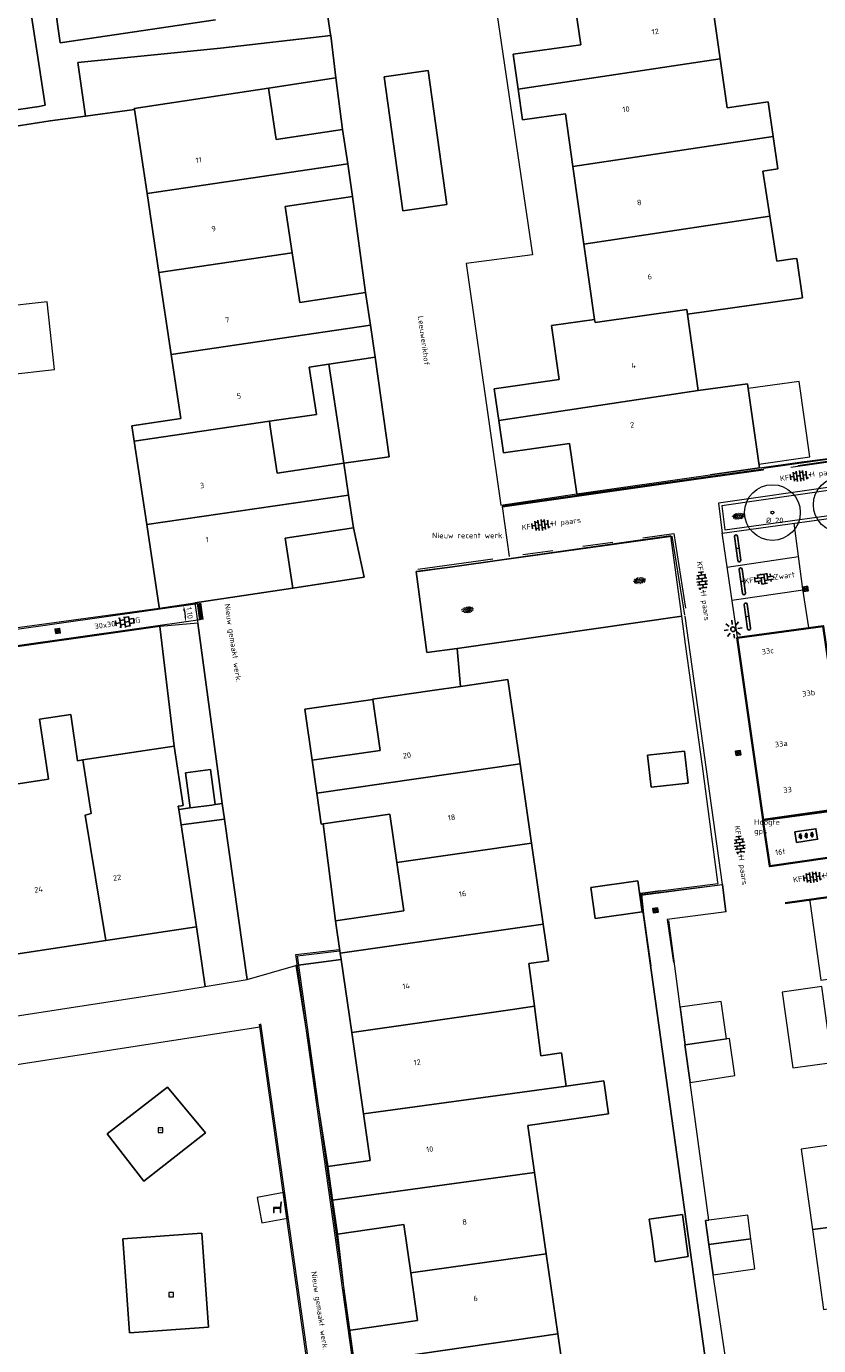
# Model space of a CAD drawing. Header units: metres. Extents: x 102746 to 103541, y 468531 to 469408.
# Tile 16 of 87: x 103058 to 103110, y 468862 to 468949. Entities that reach past the tile are written whole.
import ezdxf
from ezdxf.enums import TextEntityAlignment as Align

# ---------------------------------------------------------------- set-up
doc = ezdxf.new("R2010")
doc.units = ezdxf.units.M
for name, pattern in [('VH-OPSLUITBAND_100X200', [16, 8, -2, 4, -2]), ('VH-OPSLUITBAND_60X200', [12, 6, -2, 2, -2]), ('VH-TROTTOIRBAND_130-150', [15, 5, -2, 2, -2, 2, -2])]:
    doc.linetypes.add(name, pattern=pattern)
doc.layers.get('0').update_dxf_attribs({"lineweight": 25})
for name, color, linetype, lineweight in [('B-RO-GR-BOOM-G', 90, 'Continuous', 13), ('B-RO-GR-SIERPLANTSOEN-S', 90, 'Continuous', 25), ('B-RO-IE-MEUBILAIR_WEGMEUBILAIR-S', 7, 'Continuous', 25), ('B-RO-IE-MEUBILAIR_WEGMEUBILAIR_LICHTMAST-S', 7, 'Continuous', 25), ('B-RO-IE-TERREINAFSCHEIDING_KUNSTMATIG_SCHUTTING-G', 90, 'IE-TERREINAFSCHEIDING-KUNSTMATIG-DICHT', 18), ('B-RO-KG-GRENS_WERK_WERKGEBIED-G', 241, 'KL-GAS-AL-N', 70), ('B-RO-OG-BEBOUWING-G', 7, 'Continuous', 35), ('B-RO-OG-BEBOUWING_LAGE TRAFO-S', 7, 'Continuous', 25), ('B-RO-OG-BGT-G', 253, 'Continuous', 13), ('B-RO-RI-HWA_KOLK-S', 150, 'Continuous', 25), ('B-RO-VH-KANTOPSLUITING_ACHTERKANTBAND-G', 253, 'Continuous', 18), ('B-RO-VH-KANTOPSLUITING_OPSLUITBAND_100X200-G', 150, 'VH-OPSLUITBAND_100X200', 18), ('B-RO-VH-KANTOPSLUITING_OPSLUITBAND_60X200-G', 150, 'VH-OPSLUITBAND_60X200', 18), ('B-RO-VH-KANTOPSLUITING_TROTTOIRBAND_130 150-G', 84, 'VH-TROTTOIRBAND_130-150', 18), ('B-RO-VH-VERHARDING-G', 252, 'Continuous', 18), ('B-RO-VH-VERHARDING_BETON-G', 252, 'Continuous', 18), ('B-RO-VH-VERHARDING_BETONSTRAATSTEEN-S', 252, 'Continuous', 25), ('B-RO-VH-VERHARDING_TEGEL_BETON-S', 252, 'Continuous', 25), ('X-XX-AL-M', 7, 'Continuous', 18), ('X-XX-AL-T18', 7, 'Continuous', 18)]:
    doc.layers.add(name, color=color, linetype=linetype, lineweight=lineweight)
doc.layers.add('Punten', color=7, linetype='Continuous')
doc.styles.add('NLCS-ISO', font='txt')
doc.styles.add('NLCS-ISO-M200-T18', font='txt', dxfattribs={"height": 0.36})
doc.linetypes.add('IE-TERREINAFSCHEIDING-KUNSTMATIG-DICHT', pattern='A,8,-1,[82,NLCS.shx,S=0.75,R=90,X=0,Y=0],-1', length=10)
doc.linetypes.add('KL-GAS-AL-N', pattern='A,7,-0.5,[69,NLCS.shx,S=0.5,R=0,X=0.75,Y=0],-2', length=9.5)
doc.dimstyles.new('NLCS-M200-T18-PIJL_L2_H1', dxfattribs={"dimscale": 0.2, "dimtxt": 2.5, "dimasz": 1.8, "dimexe": 2, "dimexo": 2, "dimgap": 0.7, "dimtad": 1, "dimzin": 0, "dimdsep": 46, "dimtxsty": 'NLCS-ISO-M200-T18', "dimcen": 0, "dimdle": 2, "dimclrd": 256, "dimclre": 256, "dimclrt": 256, "dimadec": 1, "dimazin": 0, "dimtfac": 1, "dimtdec": 3, "dimtofl": 0, "dimtmove": 0, "dimatfit": 3, "dimfxl": 2, "dimfxlon": 1, "dimtfillclr": 256, "dimtolj": 1, "dimtzin": 0, "dimlwd": -1, "dimlwe": -1, "dimarcsym": 0})

# ---------------------------------------------------------------- blocks, each defined once
blk = doc.blocks.new('SIE-WEG_SPEELTOESTEL-SO')
at = {"flags": 128}
blk.add_lwpolyline([(-0.75, -0.75), (0.75, -0.75), (0.75, 0.75), (-0.75, 0.75)], close=True, dxfattribs=at)
at = {"style": 'NLCS-ISO'}
blk.add_text('SPT', height=0.45, dxfattribs=at).set_placement((0, 0), align=Align.MIDDLE_CENTER)
blk = doc.blocks.new('SIE-WEG_ZITBANK-SO')
at = {"color": 0, "linetype": 'ByBlock', "lineweight": 18}
blk.add_lwpolyline([(-0.91, -1.63), (-0.91, -0.2), (1.09, -0.2), (1.09, -1.63), (1.29, -1.63), (1.29, -0.21), (1.54, 1.78), (1.33, 1.78), (1.11, 0), (-1.11, 0), (-1.11, -1.63)], close=True, dxfattribs=at)
blk = doc.blocks.new('B-SRI-KOLK_STRAAT_300X300-SO')
for p, q in [((-0.75, 0), (0.75, 1.5)), ((0.75, 0), (-0.75, 1.5))]:
    blk.add_line(p, q)
at = {"flags": 128}
blk.add_lwpolyline([(-0.75, 0), (0.75, 0), (0.75, 1.5), (-0.75, 1.5)], close=True, dxfattribs=at)
blk = doc.blocks.new('B-SIE-WEG_LICHTMAST_SPOT-SO')
for p, q in [((-3, 0), (-1.62, 0)), ((-2.12, 2.12), (-1.15, 1.15)), ((0, 1.62), (0, 3)), ((1.15, 1.15), (2.12, 2.12)), ((-2.12, -2.12), (-1.15, -1.15)), ((0, -3), (0, -1.62)), ((1.15, -1.15), (2.12, -2.12)), ((1.62, 0), (3, 0))]:
    blk.add_line(p, q)
blk.add_circle((0, 0), 0.77)
at = {"style": 'NLCS-ISO'}
blk.add_attdef('TYPE', text='', height=1.8, dxfattribs=at).set_placement((0, 3), align=Align.BOTTOM_CENTER)
blk = doc.blocks.new('SGR-SIERPLANTSOEN-SO')
at = {"ltscale": 0.1}
h = blk.add_hatch(dxfattribs=at)
h.set_pattern_fill('GR-SIERPLANTSOEN', color=256, scale=0.1, style=0, pattern_type=2)
h.set_pattern_definition([(30, (-2.06696, -1.0905), (0.288675, 0.5), [0.2, -0.8]), (90, (-1.98036, -1.1405), (-0.288675, 0.5), [0.2, -0.8]), (150, (-1.89376, -1.0905), (-0.57735, 1e-07), [0.2, -0.8])])
edge = h.paths.add_edge_path()
edge.add_ellipse((0, 0), major_axis=(1.98, 0), ratio=0.525412, start_angle=0, end_angle=360, ccw=False)
at = {"ltscale": 0.1, "style": 'NLCS-ISO'}
blk.add_attdef('TYPE', text='', height=0.5, dxfattribs=at).set_placement((3.47, -0.02), align=Align.MIDDLE_CENTER)
blk = doc.blocks.new('SVH-BSS_KEIFORMAAT_HALFST_KL-SO')
for p, q in [((-3.15, -1), (-3.15, 0.83)), ((-3.15, 0), (-2.1, 0)), ((-2.1, -1.59), (-2.1, 1.42)), ((-2.1, 1.05), (-1.05, 1.05)), ((-1.05, -1.83), (-1.05, 1.66)), ((-1.05, 0), (0, 0)), ((0, -1.88), (0, 1.71)), ((0, 1.05), (1.05, 1.05)), ((1.05, -1.75), (1.05, 1.58)), ((1.05, 0), (2.1, 0)), ((2.1, -1.4), (2.1, 1.22)), ((2.1, 1.05), (2.41, 1.05)), ((3.15, -0.26), (3.15, 0.09)), ((3.15, 0), (3.16, 0)), ((-2.1, -1.05), (-1.05, -1.05)), ((0, -1.05), (1.05, -1.05)), ((2.1, -1.05), (2.64, -1.05))]:
    blk.add_line(p, q)
at = {"style": 'NLCS-ISO'}
blk.add_attdef('FORMAAT', text='', height=1.8, dxfattribs=at).set_placement((-3.62, -0.09), align=Align.MIDDLE_RIGHT)
blk.add_attdef('KLEUR', text='', height=1.8, dxfattribs=at).set_placement((3.17, -0.09), align=Align.MIDDLE_LEFT)
at = {"style": 'NLCS-ISO', "flags": 1}
blk.add_attdef('FUNCTIE', text='', height=1.8, dxfattribs=at).set_placement((0.12, -3.58), align=Align.MIDDLE_CENTER)
blk = doc.blocks.new('SVH-BSS_KEIFORMAAT_ELLEBOOG_KL-SO')
for p, q in [((-2.92, 0.92), (-2.92, -0.66)), ((-2.92, 0.39), (0.23, 0.39)), ((-1.87, 1.5), (-1.87, 0.39)), ((-1.87, 1.44), (1.28, 1.44)), ((-0.82, 1.75), (-0.82, 1.44)), ((-0.82, 0.39), (-0.82, -1.75)), ((0.23, 1.44), (0.23, -1.71)), ((1.28, 1.67), (1.28, -0.66)), ((1.28, 0.39), (3.32, 0.39)), ((2.33, 1.31), (2.33, 0.39)), ((3.38, 0.18), (3.38, -0.18)), ((-3.16, -0.66), (-0.82, -0.66)), ((-1.87, -0.66), (-1.87, -1.5)), ((-0.82, -1.71), (1.03, -1.71)), ((0.23, -0.66), (3.16, -0.66)), ((2.33, -0.66), (2.33, -1.31))]:
    blk.add_line(p, q)
at = {"style": 'NLCS-ISO'}
blk.add_attdef('FORMAAT', text='', height=1.8, dxfattribs=at).set_placement((-3.39, 0), align=Align.MIDDLE_RIGHT)
blk.add_attdef('KLEUR', text='', height=1.8, dxfattribs=at).set_placement((3.39, 0), align=Align.MIDDLE_LEFT)
at = {"style": 'NLCS-ISO', "flags": 1}
blk.add_attdef('FUNCTIE', text='', height=1.8, dxfattribs=at).set_placement((0.12, -3.58), align=Align.MIDDLE_CENTER)
blk = doc.blocks.new('SIE-WEG_PARKEERMAATREGEL_STOOTBAND_200X200X900_DUBBEL')
for p, q in [((0.8, 0.1), (-0.8, 0.1)), ((0, -0.1), (0, 0.1)), ((0.8, -0.1), (-0.8, -0.1))]:
    blk.add_line(p, q)
for centre, start, end in [((-0.8, 0), 90, 270), ((0.8, 0), 270, 90)]:
    blk.add_arc(centre, 0.1, start, end)
blk = doc.blocks.new('SRO-BEBOUWING_TRAFO_LAGE-SO')
h = blk.add_hatch(color=256)
edge = h.paths.add_edge_path()
edge.add_line((1.53, -0.91), (1.14, -2.02))
edge.add_line((1.14, -2.02), (1.62, -1.82))
edge.add_line((1.62, -1.82), (1.53, -2.2))
edge.add_line((1.53, -2.2), (1.39, -2.11))
edge.add_line((1.39, -2.11), (1.52, -2.51))
edge.add_line((1.52, -2.51), (1.86, -2.26))
edge.add_line((1.86, -2.26), (1.69, -2.26))
edge.add_line((1.69, -2.26), (1.95, -1.47))
edge.add_line((1.95, -1.47), (1.5, -1.66))
edge.add_line((1.5, -1.66), (1.84, -1.01))
edge.add_arc((1.76, -0.72), 0.298, 218.3775, 285.2204, ccw=False)
h = blk.add_hatch(color=256)
edge = h.paths.add_edge_path()
edge.add_line((3.45, -0.91), (3.06, -2.02))
edge.add_line((3.06, -2.02), (3.55, -1.82))
edge.add_line((3.55, -1.82), (3.45, -2.2))
edge.add_line((3.45, -2.2), (3.32, -2.11))
edge.add_line((3.32, -2.11), (3.44, -2.51))
edge.add_line((3.44, -2.51), (3.79, -2.26))
edge.add_line((3.79, -2.26), (3.62, -2.26))
edge.add_line((3.62, -2.26), (3.88, -1.47))
edge.add_line((3.88, -1.47), (3.42, -1.66))
edge.add_line((3.42, -1.66), (3.76, -1.01))
edge.add_arc((3.68, -0.72), 0.298, 218.3775, 285.2204, ccw=False)
h = blk.add_hatch(color=256)
edge = h.paths.add_edge_path()
edge.add_line((5.38, -0.91), (4.99, -2.02))
edge.add_line((4.99, -2.02), (5.47, -1.82))
edge.add_line((5.47, -1.82), (5.38, -2.2))
edge.add_line((5.38, -2.2), (5.24, -2.11))
edge.add_line((5.24, -2.11), (5.37, -2.51))
edge.add_line((5.37, -2.51), (5.71, -2.26))
edge.add_line((5.71, -2.26), (5.54, -2.26))
edge.add_line((5.54, -2.26), (5.8, -1.47))
edge.add_line((5.8, -1.47), (5.35, -1.66))
edge.add_line((5.35, -1.66), (5.69, -1.01))
edge.add_arc((5.61, -0.72), 0.298, 218.3775, 285.2204, ccw=False)
at = {"color": 0, "linetype": 'ByBlock', "flags": 128}
blk.add_lwpolyline([(0, 0), (7, 0), (7, -3.5), (0, -3.5), (0, 0)], dxfattribs=at)
at = {"flags": 128}
for points in [[(1.53, -0.91), (1.14, -2.02), (1.62, -1.82), (1.53, -2.2), (1.39, -2.11), (1.52, -2.51), (1.86, -2.26), (1.69, -2.26), (1.95, -1.47), (1.5, -1.66), (1.84, -1.01, -0.300218)], [(3.45, -0.91), (3.06, -2.02), (3.55, -1.82), (3.45, -2.2), (3.32, -2.11), (3.44, -2.51), (3.79, -2.26), (3.62, -2.26), (3.88, -1.47), (3.42, -1.66), (3.76, -1.01, -0.300218)], [(5.38, -0.91), (4.99, -2.02), (5.47, -1.82), (5.38, -2.2), (5.24, -2.11), (5.37, -2.51), (5.71, -2.26), (5.54, -2.26), (5.8, -1.47), (5.35, -1.66), (5.69, -1.01, -0.300218)]]:
    blk.add_lwpolyline(points, format="xyb", close=True, dxfattribs=at)
blk = doc.blocks.new('SVH-TEGEL_300X300_DUN_HALFST_KL-SO')
for p, q in [((-3.08, 0.75), (-3, 0.75)), ((-3, -0.83), (-3, 0.83)), ((-3, 0), (-1.5, 0)), ((-1.84, 1.5), (-1.5, 1.5)), ((-1.5, -1.6), (-1.5, 1.6)), ((-1.5, 0.75), (0, 0.75)), ((0, -1.78), (0, 1.78)), ((0, 1.5), (1.5, 1.5)), ((0, 0), (1.5, 0)), ((1.5, -1.6), (1.5, 1.6)), ((1.5, 0.75), (3, 0.75)), ((3, -0.83), (3, 0.83)), ((3, 0), (3.39, 0)), ((-3.08, -0.75), (-3, -0.75)), ((-1.84, -1.5), (-1.5, -1.5)), ((-1.5, -0.75), (0, -0.75)), ((0, -1.5), (1.5, -1.5)), ((1.5, -0.75), (3, -0.75))]:
    blk.add_line(p, q)
at = {"style": 'NLCS-ISO'}
blk.add_attdef('FORMAAT', text='', height=1.8, dxfattribs=at).set_placement((-3.18, 0), align=Align.MIDDLE_RIGHT)
blk.add_attdef('KLEUR', text='', height=1.8, dxfattribs=at).set_placement((3.49, 0), align=Align.MIDDLE_LEFT)
at = {"style": 'NLCS-ISO', "flags": 1}
blk.add_attdef('FUNCTIE', text='', height=1.8, dxfattribs=at).set_placement((0.12, -3.58), align=Align.MIDDLE_CENTER)
blk = doc.blocks.new('*D244')
at = {"layer": 'Defpoints', "color": 0, "transparency": 16777216}
for p in [(103069.153, 468911.273, -3.775), (103068.373, 468910.051), (103069.308, 468910.184, -3.775)]:
    blk.add_point(p, dxfattribs=at)
at = {"layer": 'X-XX-AL-M', "transparency": 16777216}
for p, q in [((103068.088, 468911.122), (103067.822, 468911.084)), ((103068.243, 468910.033), (103067.977, 468909.995)), ((103068.269, 468910.784), (103068.323, 468910.408))]:
    blk.add_line(p, q, dxfattribs=at)
for points in [[(103068.329, 468910.792), (103068.21, 468910.776), (103068.218, 468911.14)], [(103068.382, 468910.416), (103068.263, 468910.399), (103068.373, 468910.051)]]:
    blk.add_solid(points, dxfattribs=at)
at = {"layer": 'X-XX-AL-M', "transparency": 16777216, "insert": (103068.613, 468910.641), "char_height": 0.36, "attachment_point": 5, "rotation": 278.09466, "style": 'NLCS-ISO-M200-T18'}
blk.add_mtext('\\A1;1.10', dxfattribs=at)

msp = doc.modelspace()

# ---------------------------------------------------------------- linework, layer by layer
at = {"layer": 'B-RO-GR-BOOM-G'}
for centre, radius in [((103111.657, 468917.794, -3.464), 1.84), ((103107.109, 468917.275, -2.892), 1.84), ((103107.109, 468917.275, -2.892), 0.1)]:
    msp.add_circle(centre, radius, dxfattribs=at)
at = {"layer": 'B-RO-IE-TERREINAFSCHEIDING_KUNSTMATIG_SCHUTTING-G', "linetype": 'Continuous'}
for points, elevation in [([(103106.512, 468920.215), (103117.773, 468921.802)], -3.71), ([(103098.621, 468890.77), (103098.475, 468892.03), (103103.811, 468892.711), (103101.342, 468910.438)], -3.814)]:
    msp.add_lwpolyline(points, dxfattribs=dict(at, elevation=elevation))
at = {"layer": 'B-RO-KG-GRENS_WERK_WERKGEBIED-G', "flags": 128}
msp.add_lwpolyline([(103069.218, 468911.295), (103069.375, 468910.192)], dxfattribs=at)
at = {"layer": 'B-RO-OG-BEBOUWING-G'}
for points, elevation in [([(103094.199, 468918.401), (103106.495, 468920.126)], -3.717), ([(103122.77, 468893.544), (103107.943, 468891.463)], -3.754)]:
    msp.add_lwpolyline(points, dxfattribs=dict(at, elevation=elevation))
for points, elevation in [([(103112.19, 468897.797), (103110.468, 468909.778), (103104.775, 468908.988), (103106.495, 468896.965)], -3.793), ([(103106.469, 468896.961), (103106.933, 468893.904), (103112.581, 468894.737), (103112.149, 468897.724)], -3.734)]:
    msp.add_lwpolyline(points, close=True, dxfattribs=dict(at, elevation=elevation))
at = {"layer": 'B-RO-OG-BGT-G', "color": 252, "flags": 128}
for points in [[(103057.211, 468956.417), (103059.076, 468944.187), (103058.674, 468944.11), (103048.943, 468942.683), (103046.638, 468942.438), (103042.774, 468941.865), (103042.705, 468942.33), (103034.904, 468941.172), (103031.063, 468940.63), (103031.078, 468940.531), (103031.25, 468939.203), (103035.108, 468939.848), (103036.412, 468940.018), (103037.388, 468940.144), (103047.536, 468941.463), (103048.086, 468937.796)], [(103048.373, 468951.12), (103048.678, 468949.06), (103042.082, 468948.082), (103042.672, 468944.11), (103046.31, 468944.65), (103046.638, 468942.438), (103048.943, 468942.683), (103058.674, 468944.11), (103059.076, 468944.187), (103057.211, 468956.417)], [(103059.308, 468953.626), (103060.078, 468948.305), (103070.333, 468949.824)], [(103070.333, 468949.824), (103060.078, 468948.305), (103059.308, 468953.626)], [(103102.896, 468952.692), (103103.665, 468947.252), (103104.122, 468944.023), (103106.831, 468944.406), (103107.154, 468942.122), (103107.458, 468939.979), (103106.467, 468939.839), (103106.946, 468936.849), (103107.392, 468933.878), (103108.448, 468934.028), (103108.721, 468934.057), (103109.101, 468931.465), (103108.848, 468931.422), (103101.492, 468930.381), (103102.207, 468925.328), (103105.472, 468925.789), (103106.259, 468920.22), (103102.994, 468919.759), (103109.044, 468920.616), (103119.409, 468921.958)], [(103049.621, 468937.972), (103049.46, 468939.073), (103049.332, 468939.996), (103049.098, 468941.674), (103056.022, 468942.617), (103059.406, 468943.165), (103059.406, 468943.158), (103061.749, 468943.471), (103061.236, 468947.008), (103070.653, 468947.959), (103077.933, 468948.787), (103077.924, 468948.856), (103077.621, 468950.904)], [(103077.621, 468950.904), (103077.924, 468948.856), (103077.933, 468948.787), (103078.285, 468945.996), (103078.716, 468942.577), (103079.058, 468940.305), (103079.381, 468938.156), (103080.231, 468931.81), (103080.557, 468929.646), (103080.874, 468927.539), (103081.801, 468920.957), (103078.793, 468920.531), (103079.109, 468918.427), (103079.435, 468916.261), (103080.137, 468912.999), (103075.426, 468912.288), (103068.951, 468911.313), (103069.134, 468910.097), (103069.151, 468909.97), (103070.59, 468899.369), (103070.776, 468898.043), (103070.919, 468897.024), (103072.409, 468886.418), (103075.631, 468887.355), (103078.629, 468887.754), (103078.571, 468888.154), (103078.262, 468890.303), (103077.431, 468896.703), (103077.315, 468896.686), (103077.02, 468898.73), (103076.706, 468900.91), (103076.236, 468904.295), (103080.707, 468904.917), (103080.703, 468904.947), (103084.633, 468905.513), (103086.515, 468905.784), (103086.297, 468908.282), (103084.295, 468908.03), (103083.577, 468913.38), (103085.828, 468913.67), (103100.393, 468915.733)], [(103103.008, 468859.045), (103098.395, 468892.102), (103099.703, 468892.291), (103103.527, 468892.761), (103103.512, 468892.864), (103102.483, 468900.515), (103101.376, 468908.579), (103101.121, 468910.438), (103086.297, 468908.282), (103086.515, 468905.784), (103089.636, 468906.234), (103090.438, 468900.667), (103091.191, 468895.434), (103091.961, 468890.087), (103092.311, 468887.659), (103091.024, 468887.473), (103091.386, 468884.654), (103091.389, 468884.631), (103091.808, 468881.372), (103093.177, 468881.57), (103093.494, 468879.373), (103095.967, 468879.723), (103096.28, 468877.551), (103090.945, 468876.783), (103091.394, 468873.665), (103092.168, 468868.294), (103092.928, 468863.02), (103093.684, 468857.769)], [(103055.532, 468899.09), (103059.299, 468899.656), (103059.163, 468900.568), (103058.705, 468903.619), (103060.762, 468903.928), (103061.22, 468900.877), (103061.574, 468900.93), (103067.605, 468901.835), (103066.659, 468909.751), (103053.97, 468907.938)], [(103099.703, 468892.291), (103098.395, 468892.102), (103103.008, 468859.045), (103103.148, 468858.041), (103103.704, 468853.441), (103105.088, 468853.636), (103104.547, 468858.162), (103104.567, 468858.38), (103104.422, 468858.36), (103104.163, 468860.416), (103103.186, 468866.902), (103102.91, 468868.906), (103102.692, 468870.492), (103102.917, 468870.521), (103101.679, 468879.624), (103101.327, 468882.116), (103101.34, 468882.118), (103100.258, 468890.332)], [(103046.063, 468882.309), (103067.09, 468885.549), (103069.644, 468885.966), (103069.066, 468889.894), (103063.075, 468888.995), (103056.845, 468888.06)], [(103073.232, 468883.277), (103072.847, 468883.217), (103049.645, 468879.623), (103031.217, 468876.694), (103031.649, 468873.185), (103031.821, 468871.796)]]:
    msp.add_lwpolyline(points, dxfattribs=at)
for points in [[(103094.188, 468918.514), (103093.716, 468921.847), (103089.339, 468921.228), (103089.038, 468923.355), (103088.741, 468925.455), (103093.016, 468926.06), (103092.511, 468929.628), (103095.365, 468930.032), (103094.661, 468935.009), (103093.935, 468940.141), (103093.444, 468943.616), (103090.607, 468943.215), (103090.319, 468945.252), (103089.993, 468947.553), (103094.45, 468948.183), (103094.001, 468951.359), (103093.553, 468954.524), (103089.128, 468953.898), (103089.385, 468952.3), (103088.626, 468952.23), (103091.269, 468934.308), (103086.873, 468933.73), (103089.167, 468917.768)], [(103094.001, 468951.359), (103094.45, 468948.183), (103089.993, 468947.553), (103090.319, 468945.252), (103103.665, 468947.252), (103102.896, 468952.692)], [(103061.236, 468947.008), (103061.749, 468943.471), (103064.974, 468943.901), (103064.963, 468943.972), (103073.817, 468945.305), (103078.285, 468945.996), (103077.933, 468948.787), (103070.653, 468947.959)], [(103107.154, 468942.122), (103106.831, 468944.406), (103104.122, 468944.023), (103103.665, 468947.252), (103090.319, 468945.252), (103090.607, 468943.215), (103093.444, 468943.616), (103093.935, 468940.141)], [(103078.716, 468942.577), (103078.285, 468945.996), (103073.817, 468945.305), (103074.327, 468941.917)], [(103082.695, 468937.212), (103085.612, 468937.618), (103084.377, 468946.478), (103081.46, 468946.072)], [(103082.695, 468937.212), (103081.46, 468946.072), (103084.377, 468946.478), (103085.612, 468937.618)], [(103078.716, 468942.577), (103074.327, 468941.917), (103073.817, 468945.305), (103064.963, 468943.972), (103064.974, 468943.901), (103065.807, 468938.365), (103079.058, 468940.305)], [(103065.784, 468916.476), (103064.953, 468922.001), (103064.801, 468923.008), (103068.045, 468923.497), (103067.409, 468927.721), (103066.594, 468933.14), (103065.807, 468938.365), (103064.974, 468943.901), (103061.749, 468943.471), (103059.406, 468943.158), (103059.406, 468943.165), (103056.022, 468942.617), (103056.237, 468940.828), (103049.332, 468939.996), (103049.46, 468939.073), (103049.621, 468937.972), (103056.298, 468938.926), (103056.588, 468936.895), (103049.928, 468935.944), (103053.844, 468909.218), (103066.614, 468910.961), (103066.603, 468911.033)], [(103094.661, 468935.009), (103106.946, 468936.849), (103106.467, 468939.839), (103107.458, 468939.979), (103107.154, 468942.122), (103093.935, 468940.141)], [(103075.393, 468934.429), (103074.933, 468937.487), (103079.381, 468938.156), (103079.058, 468940.305), (103065.807, 468938.365), (103066.594, 468933.14)], [(103079.381, 468938.156), (103074.933, 468937.487), (103075.393, 468934.429), (103075.886, 468931.156), (103080.231, 468931.81)], [(103101.492, 468930.381), (103108.848, 468931.422), (103109.101, 468931.465), (103108.721, 468934.057), (103108.448, 468934.028), (103107.392, 468933.878), (103106.946, 468936.849), (103094.661, 468935.009), (103095.365, 468930.032), (103095.394, 468929.828), (103101.449, 468930.685)], [(103066.594, 468933.14), (103067.409, 468927.721), (103080.557, 468929.646), (103080.231, 468931.81), (103075.886, 468931.156), (103075.393, 468934.429)], [(103056.039, 468930.853), (103056.534, 468926.368), (103059.703, 468926.718), (103059.208, 468931.203)], [(103095.365, 468930.032), (103092.511, 468929.628), (103093.016, 468926.06), (103088.741, 468925.455), (103089.038, 468923.355), (103102.207, 468925.328), (103101.492, 468930.381), (103101.449, 468930.685), (103095.394, 468929.828)], [(103064.953, 468922.001), (103073.886, 468923.309), (103076.989, 468923.763), (103076.52, 468926.883), (103077.813, 468927.078), (103080.874, 468927.539), (103080.557, 468929.646), (103067.409, 468927.721), (103068.045, 468923.497), (103064.801, 468923.008)], [(103077.813, 468927.078), (103078.793, 468920.531), (103081.801, 468920.957), (103080.874, 468927.539)], [(103078.793, 468920.531), (103077.813, 468927.078), (103076.52, 468926.883), (103076.989, 468923.763), (103073.886, 468923.309), (103073.943, 468922.934), (103074.405, 468919.871)], [(103089.038, 468923.355), (103089.339, 468921.228), (103093.716, 468921.847), (103094.188, 468918.514), (103102.994, 468919.759), (103106.259, 468920.22), (103105.472, 468925.789), (103102.207, 468925.328)], [(103105.517, 468925.469), (103106.222, 468920.481), (103109.574, 468920.954), (103108.869, 468925.944)], [(103065.784, 468916.476), (103079.109, 468918.427), (103078.793, 468920.531), (103074.405, 468919.871), (103073.943, 468922.934), (103073.886, 468923.309), (103064.953, 468922.001)], [(103066.614, 468910.961), (103068.951, 468911.313), (103075.426, 468912.288), (103074.93, 468915.583), (103079.435, 468916.261), (103079.109, 468918.427), (103065.784, 468916.476), (103066.603, 468911.033)], [(103079.435, 468916.261), (103074.93, 468915.583), (103075.426, 468912.288), (103080.137, 468912.999)], [(103100.393, 468915.733), (103085.828, 468913.67), (103083.577, 468913.38), (103084.295, 468908.03), (103086.297, 468908.282), (103101.121, 468910.438)], [(103069.151, 468909.97), (103066.659, 468909.751), (103067.605, 468901.835), (103068.192, 468897.92), (103068.086, 468897.904), (103067.869, 468897.872), (103067.901, 468897.659), (103068.657, 468897.76), (103068.348, 468900.07), (103070.004, 468900.291), (103070.313, 468897.981), (103070.776, 468898.043), (103070.59, 468899.369)], [(103077.02, 468898.73), (103090.438, 468900.667), (103089.636, 468906.234), (103086.515, 468905.784), (103084.633, 468905.513), (103080.703, 468904.947), (103080.707, 468904.917), (103081.192, 468901.556), (103076.706, 468900.91)], [(103076.706, 468900.91), (103081.192, 468901.556), (103080.707, 468904.917), (103076.236, 468904.295)], [(103056.845, 468888.06), (103063.075, 468888.995), (103061.721, 468897.279), (103062.104, 468897.399), (103061.574, 468900.93), (103061.22, 468900.877), (103060.762, 468903.928), (103058.705, 468903.619), (103059.163, 468900.568), (103059.299, 468899.656), (103055.532, 468899.09), (103055.945, 468896.341), (103055.805, 468896.265), (103055.526, 468896.113)], [(103061.574, 468900.93), (103062.104, 468897.399), (103061.721, 468897.279), (103063.075, 468888.995), (103069.066, 468889.894), (103068.054, 468896.64), (103067.901, 468897.659), (103067.869, 468897.872), (103068.086, 468897.904), (103068.192, 468897.92), (103067.605, 468901.835)], [(103099.094, 468899.127), (103098.861, 468901.239), (103101.301, 468901.508), (103101.534, 468899.396)], [(103101.534, 468899.396), (103101.301, 468901.508), (103098.861, 468901.239), (103099.094, 468899.127)], [(103091.191, 468895.434), (103090.438, 468900.667), (103077.02, 468898.73), (103077.315, 468896.686), (103077.431, 468896.703), (103081.848, 468897.339), (103082.307, 468894.152)], [(103070.313, 468897.981), (103070.004, 468900.291), (103068.348, 468900.07), (103068.657, 468897.76), (103070.074, 468897.949)], [(103070.919, 468897.024), (103070.776, 468898.043), (103070.313, 468897.981), (103070.074, 468897.949), (103068.657, 468897.76), (103067.901, 468897.659), (103068.054, 468896.64)], [(103069.644, 468885.966), (103072.409, 468886.418), (103070.919, 468897.024), (103068.054, 468896.64), (103069.066, 468889.894)], [(103078.262, 468890.303), (103082.768, 468890.952), (103082.307, 468894.152), (103081.848, 468897.339), (103077.431, 468896.703)], [(103082.307, 468894.152), (103082.768, 468890.952), (103078.262, 468890.303), (103078.571, 468888.154), (103091.961, 468890.087), (103091.191, 468895.434)], [(103110.304, 468886.382), (103119.106, 468887.63), (103118.706, 468890.513), (103123.165, 468891.131), (103123.113, 468891.503), (103122.77, 468893.544), (103109.567, 468891.691), (103109.58, 468891.602)], [(103095.118, 468892.508), (103098.22, 468892.937), (103098.503, 468890.892), (103095.4, 468890.464)], [(103095.118, 468892.508), (103095.4, 468890.464), (103098.503, 468890.892), (103098.22, 468892.937)], [(103091.386, 468884.654), (103091.024, 468887.473), (103092.311, 468887.659), (103091.961, 468890.087), (103078.571, 468888.154), (103078.629, 468887.754), (103079.327, 468882.913), (103089.934, 468884.444)], [(103077.735, 468874.067), (103080.543, 468874.471), (103080.099, 468877.551), (103079.327, 468882.913), (103078.629, 468887.754), (103075.631, 468887.355)], [(103111.059, 468880.94), (103110.364, 468885.952), (103107.763, 468885.591), (103108.458, 468880.579)], [(103101.014, 468884.594), (103101.34, 468882.118), (103104.077, 468882.504), (103103.728, 468884.977)], [(103080.099, 468877.551), (103093.494, 468879.373), (103093.177, 468881.57), (103091.808, 468881.372), (103091.389, 468884.631), (103091.386, 468884.654), (103089.934, 468884.444), (103079.327, 468882.913)], [(103101.679, 468879.624), (103104.62, 468880.085), (103104.275, 468882.532), (103101.34, 468882.118), (103101.327, 468882.116)], [(103078.056, 468871.84), (103091.394, 468873.665), (103090.945, 468876.783), (103096.28, 468877.551), (103095.967, 468879.723), (103093.494, 468879.373), (103080.099, 468877.551), (103080.543, 468874.471), (103077.735, 468874.067)], [(103067.159, 468879.314), (103069.657, 468876.299), (103065.598, 468873.106), (103063.176, 468876.222)], [(103065.598, 468873.106), (103069.657, 468876.299), (103067.159, 468879.314), (103063.176, 468876.222)], [(103120.62, 468876.861), (103111.798, 468875.609), (103109.018, 468875.213), (103109.756, 468869.897), (103112.54, 468870.267), (103125.824, 468872.144), (103125.529, 468874.274), (103121.065, 468873.655)], [(103078.378, 468869.599), (103082.76, 468870.23), (103083.221, 468867.033), (103092.168, 468868.294), (103091.394, 468873.665), (103078.056, 468871.84)], [(103074.831, 468872.342), (103073.079, 468872.022), (103073.384, 468870.348), (103075.071, 468870.655)], [(103110.489, 468864.614), (103122.118, 468866.217), (103121.721, 468869.077), (103126.164, 468869.693), (103125.824, 468872.144), (103112.54, 468870.267), (103109.756, 468869.897)], [(103101.352, 468869.59), (103101.548, 468868.12), (103099.366, 468867.781), (103099.157, 468869.28), (103098.973, 468870.581), (103101.168, 468870.891)], [(103099.366, 468867.781), (103101.548, 468868.12), (103101.352, 468869.59), (103101.168, 468870.891), (103098.973, 468870.581), (103099.157, 468869.28)], [(103105.685, 468869.298), (103105.486, 468870.856), (103102.917, 468870.521), (103102.692, 468870.492), (103102.91, 468868.906)], [(103083.221, 468867.033), (103082.76, 468870.23), (103078.378, 468869.599), (103079.105, 468863.234), (103083.673, 468863.892)], [(103069.424, 468869.674), (103069.868, 468863.455), (103064.64, 468863.082), (103064.196, 468869.3)], [(103064.64, 468863.082), (103069.868, 468863.455), (103069.424, 468869.674), (103064.196, 468869.3)], [(103105.685, 468869.298), (103102.91, 468868.906), (103103.186, 468866.902), (103105.94, 468867.305)], [(103083.221, 468867.033), (103083.673, 468863.892), (103079.105, 468863.234), (103079.42, 468861.049), (103092.928, 468863.02), (103092.168, 468868.294)], [(103093.684, 468857.769), (103092.928, 468863.02), (103079.42, 468861.049), (103079.721, 468858.958), (103084.205, 468859.604), (103084.648, 468856.533)]]:
    msp.add_lwpolyline(points, close=True, dxfattribs=at)
at = {"layer": 'B-RO-VH-KANTOPSLUITING_ACHTERKANTBAND-G', "linetype": 'Continuous'}
for points, elevation in [([(103137.618, 468924.589), (103124.719, 468922.629), (103114.73, 468921.157), (103108.323, 468920.244)], -4.006), ([(103106.537, 468920.091), (103089.275, 468917.64)], -3.783), ([(103089.252, 468917.677), (103089.721, 468914.373)], -3.736), ([(103109.506, 468909.674), (103109.126, 468912.21), (103108.544, 468916.567)], -3.842), ([(103083.713, 468913.387), (103100.474, 468915.718), (103101.292, 468910.49)], -3.627), ([(103103.768, 468915.933), (103104.789, 468909.052)], -3.756), ([(103103.562, 468853.099), (103104.833, 468843.98), (103104.74, 468843.962), (103081.219, 468848.118), (103075.626, 468888.072), (103078.505, 468888.416)], -3.69), ([(103073.302, 468883.497), (103078.554, 468846.272)], -3.784)]:
    msp.add_lwpolyline(points, dxfattribs=dict(at, elevation=elevation))
at = {"layer": 'B-RO-VH-KANTOPSLUITING_OPSLUITBAND_100X200-G', "linetype": 'Continuous'}
for points, elevation in [([(103103.463, 468853.085), (103104.72, 468844.067), (103081.308, 468848.204), (103075.739, 468887.985), (103078.517, 468888.317)], -3.69), ([(103073.203, 468883.483), (103078.455, 468846.258)], -3.784)]:
    msp.add_lwpolyline(points, dxfattribs=dict(at, elevation=elevation))
at = {"layer": 'B-RO-VH-KANTOPSLUITING_OPSLUITBAND_60X200-G'}
for points, elevation in [([(103137.609, 468924.649), (103124.71, 468922.689), (103114.721, 468921.216), (103108.314, 468920.303)], -4.006), ([(103106.528, 468920.15), (103089.266, 468917.699)], -3.783)]:
    msp.add_lwpolyline(points, dxfattribs=dict(at, elevation=elevation))
at = {"layer": 'B-RO-VH-KANTOPSLUITING_TROTTOIRBAND_130 150-G', "elevation": -3.627}
msp.add_lwpolyline([(103083.693, 468913.535), (103100.599, 468915.887), (103101.44, 468910.513)], dxfattribs=at)
at = {"layer": 'B-RO-VH-VERHARDING-G', "elevation": -3.775, "flags": 128}
msp.add_lwpolyline([(103027.922, 468904.298), (103027.714, 468905.784), (103052.389, 468909.246), (103052.395, 468909.246), (103047.79, 468940.924), (103049.126, 468941.118), (103053.779, 468909.09), (103069.153, 468911.273), (103069.311, 468910.185)], close=True, dxfattribs=at)
at = {"layer": 'B-RO-VH-VERHARDING-G', "elevation": -3.842, "flags": 128}
for points in [[(103108.839, 468914.357), (103104.106, 468913.655)], [(103109.134, 468912.154), (103104.432, 468911.456)]]:
    msp.add_lwpolyline(points, dxfattribs=at)
at = {"layer": 'B-RO-VH-VERHARDING-G', "linetype": 'Continuous', "elevation": -3.809}
for points in [[(103103.808, 468892.689), (103098.408, 468891.968)], [(103098.408, 468891.968), (103099.085, 468887.325)], [(103104.046, 468890.905), (103100.155, 468890.385)], [(103100.155, 468890.385), (103100.569, 468887.542)]]:
    msp.add_lwpolyline(points, dxfattribs=at)
at = {"layer": 'B-RO-VH-VERHARDING_BETON-G', "linetype": 'Continuous', "elevation": -3.497}
for points in [[(103118.906, 468920.096), (103103.551, 468917.885), (103103.784, 468915.916), (103114.335, 468917.362), (103114.748, 468914.241), (103119.705, 468914.978)], [(103118.739, 468919.87), (103103.772, 468917.715), (103103.958, 468916.142), (103114.507, 468917.587), (103114.92, 468914.469), (103119.477, 468915.146)]]:
    msp.add_lwpolyline(points, close=True, dxfattribs=at)
at = {"layer": 'Punten', "linetype": 'Continuous', "elevation": -3.794}
msp.add_lwpolyline([(103104.032, 468890.9), (103103.809, 468892.705)], dxfattribs=at)

# ---------------------------------------------------------------- block references
at = {"layer": 'B-RO-GR-SIERPLANTSOEN-S', "xscale": 0.2, "yscale": 0.2, "zscale": 0.2}
for p, rotation in [((103104.869, 468917.045), 7.440538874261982), ((103098.339, 468912.779), 7.279143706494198), ((103086.975, 468910.849), 6.974708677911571)]:
    msp.add_blockref('SGR-SIERPLANTSOEN-SO', p, dxfattribs=dict(at, rotation=rotation))
at = {"layer": 'B-RO-IE-MEUBILAIR_WEGMEUBILAIR-S', "rotation": 277.8516484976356}
for p in [(103104.806, 468914.907, -3.729), (103105.116, 468912.735, -3.729), (103105.449, 468910.405, -3.729)]:
    msp.add_blockref('SIE-WEG_PARKEERMAATREGEL_STOOTBAND_200X200X900_DUBBEL', p, dxfattribs=at)
at = {"layer": 'B-RO-IE-MEUBILAIR_WEGMEUBILAIR_LICHTMAST-S', "xscale": 0.2, "yscale": 0.2, "zscale": 0.2, "rotation": 8.443479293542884}
msp.add_blockref('B-SIE-WEG_LICHTMAST_SPOT-SO', (103104.509, 468909.563, -3.824), dxfattribs=at)
at = {"layer": 'B-RO-OG-BEBOUWING_LAGE TRAFO-S', "xscale": 0.2, "yscale": 0.2, "zscale": 0.2, "rotation": 8.688488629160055}
msp.add_blockref('SRO-BEBOUWING_TRAFO_LAGE-SO', (103108.6, 468896.171), dxfattribs=at)
at = {"layer": 'B-RO-OG-BGT-G', "color": 252, "xscale": 0.2, "yscale": 0.2, "zscale": 0.2}
for name, p in [('SIE-WEG_SPEELTOESTEL-SO', (103066.699, 468876.47)), ('SIE-WEG_ZITBANK-SO', (103074.376, 468871.357)), ('SIE-WEG_SPEELTOESTEL-SO', (103067.392, 468865.604))]:
    msp.add_blockref(name, p, dxfattribs=at)
at = {"layer": 'B-RO-RI-HWA_KOLK-S'}
for p, xscale, yscale, zscale, rotation in [((103109.278, 468912.378, -3.94), 0.1999999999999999, 0.1999999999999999, 0.1999999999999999, 188.6319934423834), ((103059.925, 468909.303, -3.815), 0.1999999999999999, 0.1999999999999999, 0.1999999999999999, 8.083698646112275), ((103104.867, 468901.243, -3.932), 0.2, 0.2, 0.2, 8.139884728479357), ((103099.369, 468891.145, -3.849), 0.2, 0.2, 0.2, 188.2877996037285)]:
    msp.add_blockref('B-SRI-KOLK_STRAAT_300X300-SO', p, dxfattribs=dict(at, xscale=xscale, yscale=yscale, zscale=zscale, rotation=rotation))
at = {"layer": 'B-RO-VH-VERHARDING_BETONSTRAATSTEEN-S', "xscale": 0.2, "yscale": 0.2, "zscale": 0.2}
for name, p, rotation, values in [('SVH-BSS_KEIFORMAAT_HALFST_KL-SO', (103108.935, 468919.712), 7.442899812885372, {'FORMAAT': 'KF', 'KLEUR': 'H paars'}), ('SVH-BSS_KEIFORMAAT_HALFST_KL-SO', (103091.872, 468916.469), 7.442899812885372, {'FORMAAT': 'KF', 'KLEUR': 'H paars'}), ('SVH-BSS_KEIFORMAAT_HALFST_KL-SO', (103102.482, 468912.72), 277.4428998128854, {'FORMAAT': 'KF', 'KLEUR': 'H paars'}), ('SVH-BSS_KEIFORMAAT_ELLEBOOG_KL-SO', (103106.533, 468912.911), 7.78819879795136, {'FORMAAT': 'KF', 'KLEUR': 'Zwart'}), ('SVH-BSS_KEIFORMAAT_HALFST_KL-SO', (103104.971, 468895.258), 277.4428998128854, {'FORMAAT': 'KF', 'KLEUR': 'H paars'}), ('SVH-BSS_KEIFORMAAT_HALFST_KL-SO', (103109.802, 468893.202), 7.442899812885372, {'FORMAAT': 'KF', 'KLEUR': 'H paars'})]:
    msp.add_blockref(name, p, dxfattribs=dict(at, rotation=rotation)).add_auto_attribs(values)
at = {"layer": 'B-RO-VH-VERHARDING_TEGEL_BETON-S', "xscale": 0.2, "yscale": 0.2, "zscale": 0.2, "rotation": 8.519966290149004}
msp.add_blockref('SVH-TEGEL_300X300_DUN_HALFST_KL-SO', (103064.336, 468910.043), dxfattribs=at).add_auto_attribs({'FORMAAT': '30x30', 'KLEUR': 'G'})

# ---------------------------------------------------------------- texts
at = {"layer": 'B-RO-OG-BGT-G', "color": 252, "style": 'NLCS-ISO-M200-T18'}
for s, rotation, p in [('12', 8, (103099.371, 468949.052)), ('10', 8, (103097.441, 468943.921)), ('11', 8.6, (103069.216, 468940.567)), ('8', 8.1, (103098.311, 468937.761)), ('9', 8.6, (103070.204, 468936.031)), ('6', 8.1, (103099.005, 468932.859)), ('7', 8.6, (103071.109, 468930.016)), ('Leeuwerikhof', 277.3, (103084.086, 468928.635)), ('4', 8.1, (103097.932, 468926.99)), ('5', 8.6, (103071.867, 468924.98)), ('2', 8, (103097.849, 468923.071)), ('3', 8.6, (103069.439, 468919.066)), ('1', 8.6, (103069.777, 468915.482)), ('33c', 7.9, (103106.801, 468908.119)), ('33b', 7.9, (103109.501, 468905.345)), ('33a', 7.9, (103107.686, 468901.994)), ('20', 8.2, (103082.967, 468901.232)), ('33', 7.9, (103108.109, 468898.956)), ('18', 8.2, (103085.919, 468897.132)), ('16t', 7.9, (103107.634, 468894.854)), ('24', 8.5, (103058.644, 468892.375)), ('22', 8.5, (103063.827, 468893.153)), ('16', 8.2, (103086.645, 468892.093)), ('14', 8.2, (103082.925, 468885.989)), ('12', 8.2, (103083.651, 468880.95)), ('10', 8.2, (103084.477, 468875.213)), ('8', 8.2, (103086.777, 468870.4)), ('6', 8.2, (103087.503, 468865.36))]:
    msp.add_text(s, height=0.36, rotation=rotation, dxfattribs=at).set_placement(p, align=Align.MIDDLE)
at = {"layer": 'X-XX-AL-T18', "char_height": 0.36, "attachment_point": 1, "style": 'NLCS-ISO-M200-T18'}
for s, width, insert in [('%%C 20', 1.83388, (103106.691, 468916.938, -2.892)), ('Nieuw recent werk.', 5.59368, (103084.633, 468915.939)), ('Hoogte gps', 2.00336, (103105.899, 468897.007))]:
    msp.add_mtext_dynamic_manual_height_columns(s, width=width, gutter_width=1.8, heights=[0], dxfattribs=dict(at, insert=insert))
at = {"layer": 'X-XX-AL-T18', "char_height": 0.36, "attachment_point": 1, "rotation": 278.46391, "style": 'NLCS-ISO-M200-T18'}
for insert in [(103071.282, 468911.278), (103077.005, 468867.169)]:
    msp.add_mtext_dynamic_manual_height_columns('Nieuw gemaakt werk.', width=5.89754, gutter_width=1.8, heights=[0], dxfattribs=dict(at, insert=insert))

# ---------------------------------------------------------------- dimensions: what is measured, and where the dimension line sits
at = {"layer": 'X-XX-AL-M'}
dim = msp.add_aligned_dim(p1=(103069.153, 468911.273, -3.775), p2=(103069.308, 468910.184, -3.775), distance=-0.944, dimstyle='NLCS-M200-T18-PIJL_L2_H1', dxfattribs=at)
dim.commit()
dim.dimension.update_dxf_attribs({"geometry": '*D244', "text_midpoint": (103068.613, 468910.641)})

doc.saveas('drawing.dxf')
